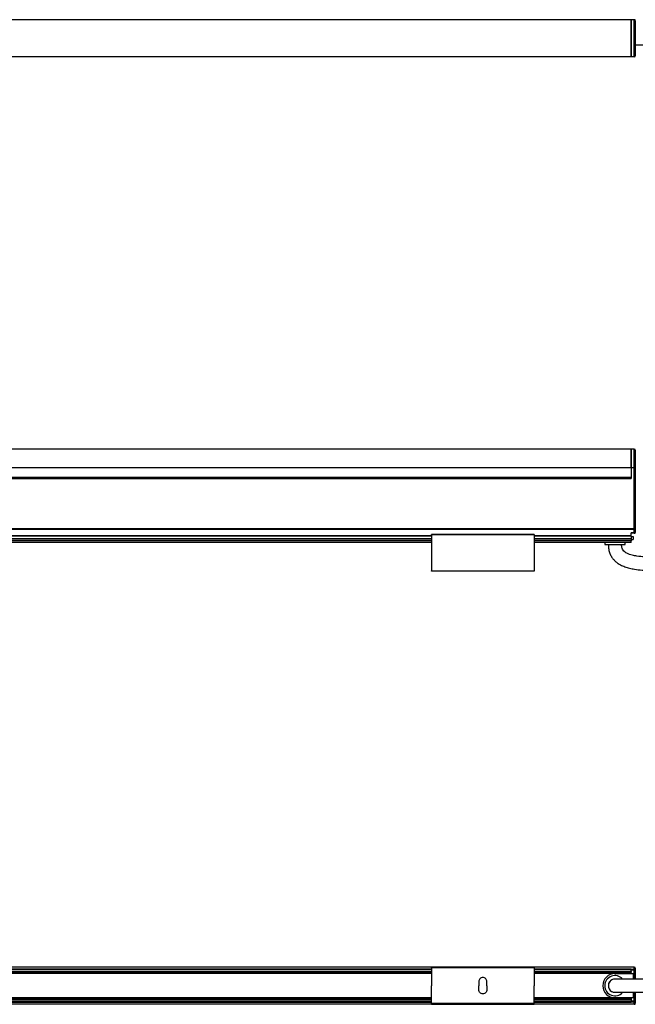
# Model space of a CAD drawing. Header units: millimetres. Extents: x -1015 to 3075, y 357 to 841.
# Tile 6 of 14: x 163 to 466, y 357 to 841. Entities that reach past the tile are written whole.
import ezdxf

# ---------------------------------------------------------------- set-up
doc = ezdxf.new("R2010")
doc.units = ezdxf.units.MM

# ---------------------------------------------------------------- blocks, each defined once
blk = doc.blocks.new('Drawing View1')
at = {"color": 7, "linetype": 'Continuous', "lineweight": 25}
for p, q in [((753.19, 12.4), (157.21, 12.4)), ((753.19, -5.9), (753.19, 12.4)), ((753.19, 12.4), (753.2, 12.4)), ((753.2, 11.9), (753.19, 11.9)), ((754.7, 12.4), (753.2, 12.4)), ((753.2, 12.4), (753.2, -5.9)), ((754.7, -5.9), (754.7, 12.4)), ((755.2, 11.9), (755.2, -5.4)), ((753.19, -5.9), (157.21, -5.9)), ((753.19, -5.4), (753.2, -5.4)), ((753.19, -5.9), (753.2, -5.9)), ((754.7, -5.9), (753.2, -5.9))]:
    blk.add_line(p, q, dxfattribs=at)
for centre, start, end in [((754.7, 11.9), 0, 90), ((754.7, -5.4), 270, 0)]:
    blk.add_arc(centre, 0.5, start, end, dxfattribs=at)
blk.add_open_spline([(755.2, 0), (755.5, 0), (757.43, 0), (761.12, 0), (766.21, 0), (771.37, 0), (776.54, 0), (784.07, 0), (793.83, 0), (803.48, 0), (810.57, 0), (815.14, 0), (819.59, 0), (824.33, 0), (829.83, 0), (835.97, 0), (842.73, 0), (850.09, 0), (858.44, 0), (867.1, 0), (875.99, 0), (885.03, 0), (894.92, 0), (901.81, 0), (905.4, 0)], degree=3, knots=[0, 0, 0, 0, 0.006232, 0.03936, 0.073259, 0.107967, 0.142198, 0.17648, 0.25832, 0.337282, 0.369509, 0.400042, 0.428555, 0.458426, 0.494831, 0.538419, 0.581116, 0.629891, 0.685296, 0.747944, 0.80269, 0.862685, 0.928316, 1, 1, 1, 1], dxfattribs=at)
blk = doc.blocks.new('Drawing View2')
at = {"color": 7, "linetype": 'Continuous', "lineweight": 25}
for p, q in [((591.24, 46.89), (-4.74, 46.89)), ((591.24, 37.74), (591.24, 46.89)), ((592.75, 46.89), (591.25, 46.89)), ((591.25, 46.89), (591.25, 37.74)), ((592.75, 37.74), (592.75, 46.89)), ((593.25, 46.39), (593.25, 37.74)), ((591.24, 37.74), (-4.74, 37.74)), ((591.24, 37.74), (591.24, 33.15)), ((592.75, 37.74), (591.25, 37.74)), ((591.25, 37.74), (591.25, 32.4)), ((592.75, 7.69), (592.75, 37.74)), ((592.75, 37.74), (593.25, 37.74)), ((593.25, 37.74), (593.25, 14.01)), ((-4.75, 32.4), (591.25, 32.4)), ((-4.74, 33.15), (591.24, 33.15)), ((-4.74, 32.9), (591.24, 32.9)), ((591.24, 32.9), (591.24, 33.15)), ((591.24, 32.9), (591.25, 32.9)), ((593.25, 11.79), (593.25, 7.69)), ((592.75, 7.69), (-6.25, 7.69)), ((592.75, 7.42), (-6.25, 7.42)), ((543.5, 4.9), (493, 4.9)), ((592.75, 5.74), (591.25, 5.74)), ((591.25, 4.32), (591.25, 5.74)), ((592.75, 5.5), (591.25, 5.5)), ((593.25, 7.69), (592.75, 7.69)), ((592.75, 7.42), (592.75, 7.69)), ((592.75, 5.74), (592.75, 7.42)), ((592.75, 5.5), (592.75, 5.74)), ((593.25, 7.69), (593.25, 6)), ((493, 4.32), (93.5, 4.32)), ((493, 4.06), (93.5, 4.06)), ((493, 2.8), (93.5, 2.8)), ((493, 2.7), (93.5, 2.7)), ((493, 1.82), (93.5, 1.82)), ((493, 1.03), (93.5, 1.03)), ((493, 0.9), (93.5, 0.9)), ((543.5, 4.7), (493, 4.7)), ((493, 4.7), (493, -12.9)), ((543.5, 4.7), (543.5, -12.9)), ((591.25, 4.32), (543.5, 4.32)), ((591.25, 4.06), (543.5, 4.06)), ((591.25, 2.8), (543.5, 2.8)), ((591.25, 2.7), (543.5, 2.7)), ((591.25, 1.82), (543.5, 1.82)), ((591.25, 1.03), (543.5, 1.03)), ((591.25, 0.9), (543.5, 0.9)), ((578.25, 0.9), (578.25, 0)), ((578.25, 0), (588.25, 0)), ((588.25, 0), (588.25, 0.9)), ((591.25, 4.06), (591.25, 4.32)), ((591.25, 4.06), (591.25, 2.8)), ((591.25, 4), (592.25, 4)), ((591.25, 2.7), (591.25, 2.8)), ((591.25, 2.7), (591.25, 1.82)), ((591.25, 2.5), (592.25, 2.5)), ((591.25, 1.03), (591.25, 1.82)), ((591.25, 1.03), (591.25, 0.9)), ((592.25, 4), (592.25, 2.5)), ((493, -12.9), (543.5, -12.9)), ((543.5, -13.1), (493, -13.1))]:
    blk.add_line(p, q, dxfattribs=at)
at = {"color": 7, "linetype": 'Continuous', "lineweight": 25, "flags": 128}
for points in [[(593.25, 7.69), (593.24, 7.63), (593.21, 7.59), (593.17, 7.54), (593.1, 7.5), (593.03, 7.47), (592.94, 7.44), (592.85, 7.43), (592.75, 7.42)], [(593.25, 6), (593.24, 5.95), (593.21, 5.9), (593.17, 5.85), (593.1, 5.82), (593.03, 5.78), (592.94, 5.76), (592.85, 5.74), (592.75, 5.74)]]:
    blk.add_lwpolyline(points, dxfattribs=at)
at = {"color": 7, "linetype": 'Continuous', "lineweight": 25}
for centre, start, end in [((592.75, 46.39), 0, 90), ((592.75, 6), 270, 0)]:
    blk.add_arc(centre, 0.5, start, end, dxfattribs=at)
for points, knots in [([(593.25, 14.01), (593.25, 13.93), (593.24, 13.84), (593.23, 13.66), (593.22, 13.56), (593.2, 13.28), (593.19, 13.09), (593.19, 12.71), (593.2, 12.52), (593.22, 12.24), (593.23, 12.14), (593.24, 11.96), (593.25, 11.87), (593.25, 11.79)], [0, 0, 0, 0, 0.125, 0.125, 0.25, 0.25, 0.5, 0.5, 0.75, 0.75, 0.875, 0.875, 1, 1, 1, 1]), ([(493, 4.7), (493, 4.72), (493, 4.77), (493, 4.83), (493, 4.87), (493, 4.9), (493, 4.9), (493, 4.9)], [0, 0, 0, 0, 0.213617, 0.427234, 0.64085, 0.854467, 1, 1, 1, 1]), ([(543.5, 4.9), (543.5, 4.9), (543.5, 4.9), (543.5, 4.87), (543.5, 4.83), (543.5, 4.77), (543.5, 4.72), (543.5, 4.7)], [0, 0, 0, 0, 0.145533, 0.35915, 0.572766, 0.786383, 1, 1, 1, 1]), ([(580, 0), (580.04, -0.8), (580.1, -2.29), (580.67, -4.33), (581.48, -5.98), (582.48, -7.37), (583.6, -8.47), (584.79, -9.35), (586.24, -10.2), (588.08, -10.99), (590.42, -11.67), (594.46, -12.46), (600.29, -12.87), (607.78, -12.86), (615.35, -12.57), (622.92, -12.15), (630.48, -11.66), (638.03, -11.15), (644.72, -10.69), (650.5, -10.31), (655.37, -9.99), (660.19, -9.69), (664.96, -9.4), (669.65, -9.14), (674.35, -8.88), (679.35, -8.63), (684.75, -8.37), (690.72, -8.12), (697.29, -7.87), (704.67, -7.62), (712.94, -7.4), (722.18, -7.21), (732.45, -7.08), (739.66, -7.06), (743.45, -7.05)], [0, 0, 0, 0, 0.014003, 0.026257, 0.036998, 0.046241, 0.056228, 0.064572, 0.072254, 0.085839, 0.099719, 0.115056, 0.158334, 0.202328, 0.247049, 0.291653, 0.335805, 0.380518, 0.425061, 0.453846, 0.482522, 0.510972, 0.539067, 0.56668, 0.593689, 0.621927, 0.654883, 0.688856, 0.727297, 0.770552, 0.819006, 0.873081, 0.933243, 1, 1, 1, 1]), ([(743.45, -0.55), (739.94, -0.56), (733.24, -0.57), (723.65, -0.69), (714.95, -0.85), (707.08, -1.05), (699.37, -1.29), (691.91, -1.56), (684.8, -1.86), (678.15, -2.18), (671.6, -2.52), (664.74, -2.9), (657.81, -3.32), (647.7, -3.97), (634.48, -4.88), (620.87, -5.8), (609.99, -6.3), (603.2, -6.4), (597.89, -6.19), (594.51, -5.85), (591.59, -5.28), (589.55, -4.62), (588.05, -3.73), (587.18, -2.89), (586.74, -1.94), (586.53, -0.95), (586.51, -0.34), (586.5, 0)], [0, 0, 0, 0, 0.065725, 0.125487, 0.179707, 0.228773, 0.273042, 0.324303, 0.36856, 0.4064, 0.449091, 0.491516, 0.535049, 0.57926, 0.681277, 0.783267, 0.834896, 0.885275, 0.910567, 0.934449, 0.948698, 0.966315, 0.974316, 0.981247, 0.988615, 0.993571, 1, 1, 1, 1])]:
    blk.add_open_spline(points, degree=3, knots=knots, dxfattribs=at)
for points in [[(493, -13.1), (493, -13.1), (493, -13.09), (493, -13.04), (493, -12.98), (493, -12.93), (493, -12.9)], [(543.5, -12.9), (543.5, -12.93), (543.5, -12.98), (543.5, -13.04), (543.5, -13.09), (543.5, -13.1), (543.5, -13.1)]]:
    blk.add_open_spline(points, degree=3, dxfattribs=at)
blk = doc.blocks.new('Drawing View4')
at = {"color": 7, "linetype": 'Continuous', "lineweight": 25}
for p, q in [((754.7, 12.4), (155.7, 12.4)), ((754.7, 12.33), (155.7, 12.33)), ((654.95, 11.35), (255.45, 11.35)), ((654.95, 11.17), (255.45, 11.17)), ((654.95, 10.32), (255.45, 10.32)), ((654.95, 9.98), (255.45, 9.98)), ((654.95, 12.25), (705.45, 12.25)), ((705.45, 12.05), (654.95, 12.05)), ((654.95, 12.05), (654.95, 3.25)), ((705.45, 12.05), (705.45, 3.25)), ((753.2, 11.35), (705.45, 11.35)), ((753.2, 11.17), (705.45, 11.17)), ((753.2, 10.32), (705.45, 10.32)), ((753.2, 9.98), (705.45, 9.98)), ((753.2, 11.35), (753.2, 11.17)), ((754.7, 11.29), (753.2, 11.29)), ((753.2, 10.32), (753.2, 11.17)), ((754.7, 10.87), (753.2, 10.87)), ((753.2, 10.32), (753.2, 9.98)), ((753.2, 9.35), (753.2, 9.98)), ((754.7, 12.33), (754.7, 12.4)), ((754.7, 11.29), (754.7, 12.33)), ((754.7, 10.87), (754.7, 11.29)), ((755.2, 10.87), (754.7, 10.87)), ((754.7, 6.5), (754.7, 10.87)), ((755.2, 11.9), (755.2, 10.87)), ((755.2, 10.87), (755.2, 6.5)), ((654.95, 9.35), (255.45, 9.35)), ((654.95, 9.25), (255.45, 9.25)), ((678.2, 5.25), (678.2, 3.25)), ((682.2, 3.25), (682.2, 5.25)), ((753.2, 9.35), (705.45, 9.35)), ((745.2, 9.25), (705.45, 9.25)), ((745.2, 9.25), (754.2, 9.25)), ((753.2, 9.25), (753.2, 9.35)), ((754.2, 9.25), (754.2, 6.5)), ((654.95, -5.55), (654.95, 3.25)), ((678.2, 1.25), (678.2, 3.25)), ((682.2, 3.25), (682.2, 1.25)), ((705.45, -5.55), (705.45, 3.25)), ((754.2, 0), (754.2, -2.75)), ((754.7, -4.37), (754.7, 0)), ((755.2, 0), (755.2, -4.37)), ((654.95, -2.75), (255.45, -2.75)), ((654.95, -2.85), (255.45, -2.85)), ((654.95, -3.48), (255.45, -3.48)), ((654.95, -3.82), (255.45, -3.82)), ((654.95, -4.67), (255.45, -4.67)), ((745.2, -2.75), (705.45, -2.75)), ((753.2, -2.85), (705.45, -2.85)), ((753.2, -3.48), (705.45, -3.48)), ((753.2, -3.82), (705.45, -3.82)), ((753.2, -4.67), (705.45, -4.67)), ((754.2, -2.75), (745.2, -2.75)), ((753.2, -2.85), (753.2, -2.75)), ((753.2, -2.85), (753.2, -3.48)), ((753.2, -3.48), (753.2, -3.82)), ((753.2, -3.82), (753.2, -4.67)), ((754.7, -4.37), (753.2, -4.37)), ((753.2, -4.67), (753.2, -4.85)), ((754.7, -4.79), (753.2, -4.79)), ((755.2, -4.37), (754.7, -4.37)), ((754.7, -4.79), (754.7, -4.37)), ((754.7, -5.83), (754.7, -4.79)), ((755.2, -4.37), (755.2, -5.4)), ((754.7, -5.83), (155.7, -5.83)), ((754.7, -5.9), (155.7, -5.9)), ((255.45, -4.85), (654.95, -4.85)), ((705.45, -5.55), (654.95, -5.55)), ((654.95, -5.75), (705.45, -5.75)), ((705.45, -4.85), (753.2, -4.85)), ((754.7, -5.9), (754.7, -5.83))]:
    blk.add_line(p, q, dxfattribs=at)
for centre, radius, start, end in [((754.7, 11.9), 0.5, 0, 90), ((754.73, 11.86), 0.468, 4.9117, 94.1864), ((754.73, 10.83), 0.468, 4.9117, 94.1864), ((745.2, 3.25), 6, 90, 270), ((745.2, 3.25), 5, 40.9466, 318.8625), ((745.2, 3.25), 3.25, 89.981, 180), ((745.2, 3.25), 3.25, 88.1803, 270), ((745.2, 3.25), 3.25, 180, 270.1933), ((754.73, -4.33), 0.468, 265.8136, 355.0883), ((754.73, -5.36), 0.468, 265.8136, 355.0883), ((754.7, -5.4), 0.5, 270, 0)]:
    blk.add_arc(centre, radius, start, end, dxfattribs=at)
for points in [[(654.95, 12.05), (654.95, 12.08), (654.95, 12.13), (654.95, 12.19), (654.95, 12.24), (654.95, 12.25), (654.95, 12.25)], [(705.45, 12.25), (705.45, 12.25), (705.45, 12.24), (705.45, 12.19), (705.45, 12.13), (705.45, 12.08), (705.45, 12.05)], [(682.2, 5.25), (682.17, 5.51), (682.11, 6.04), (681.65, 6.7), (680.99, 7.15), (680.2, 7.3), (679.41, 7.15), (678.75, 6.7), (678.29, 6.04), (678.23, 5.51), (678.2, 5.25)], [(682.2, 1.25), (682.17, 0.99), (682.11, 0.46), (681.65, -0.2), (680.99, -0.65), (680.2, -0.8), (679.41, -0.65), (678.75, -0.2), (678.29, 0.46), (678.23, 0.99), (678.2, 1.25)], [(654.95, -5.55), (654.95, -5.58), (654.95, -5.63), (654.95, -5.69), (654.95, -5.74), (654.95, -5.75), (654.95, -5.75)], [(705.45, -5.75), (705.45, -5.75), (705.45, -5.74), (705.45, -5.69), (705.45, -5.63), (705.45, -5.58), (705.45, -5.55)]]:
    blk.add_open_spline(points, degree=3, dxfattribs=at)
for points, knots in [([(905.4, 6.5), (901.82, 6.5), (894.99, 6.5), (885.21, 6.5), (876.37, 6.5), (868.39, 6.5), (860.6, 6.5), (853.1, 6.5), (845.97, 6.5), (839.3, 6.5), (832.67, 6.5), (825.67, 6.5), (818.56, 6.5), (808.21, 6.5), (794.7, 6.5), (780.81, 6.5), (769.78, 6.5), (763.64, 6.5), (759.66, 6.5), (757.75, 6.5), (755.78, 6.5), (753.53, 6.5), (750.92, 6.5), (748.64, 6.5), (747.01, 6.5), (746, 6.5), (745.31, 6.5), (745.24, 6.5), (745.2, 6.5)], [0, 0, 0, 0, 0.065058, 0.124067, 0.177464, 0.225654, 0.269006, 0.319021, 0.362, 0.39854, 0.440319, 0.482555, 0.525831, 0.569706, 0.6709, 0.771793, 0.822371, 0.871291, 0.883199, 0.894814, 0.906051, 0.919307, 0.936282, 0.954963, 0.964659, 0.974862, 0.986279, 1, 1, 1, 1]), ([(745.2, 0), (745.24, 0), (745.31, 0), (746, 0), (747.01, 0), (748.64, 0), (751.09, 0), (753.96, 0), (756.62, 0), (758.98, 0), (761.34, 0), (763.75, 0), (769.33, 0), (779.65, 0), (794.7, 0), (807.55, 0), (816.61, 0), (821.83, 0), (826.98, 0), (832.03, 0), (837.16, 0), (842.72, 0), (848.54, 0), (854.7, 0), (861.14, 0), (868.33, 0), (876.32, 0), (885.17, 0), (894.96, 0), (901.81, 0), (905.4, 0)], [0, 0, 0, 0, 0.013721, 0.025138, 0.035341, 0.045037, 0.063718, 0.083896, 0.098686, 0.112575, 0.12694, 0.141627, 0.156475, 0.228203, 0.329097, 0.430291, 0.462241, 0.493939, 0.525212, 0.555893, 0.585834, 0.618483, 0.656979, 0.691658, 0.730544, 0.773945, 0.822202, 0.875687, 0.934806, 1, 1, 1, 1])]:
    blk.add_open_spline(points, degree=3, knots=knots, dxfattribs=at)

msp = doc.modelspace()

# ---------------------------------------------------------------- block references
at = {"color": 7, "linetype": 'Continuous', "lineweight": 25}
for name, p in [('Drawing View1', (-289.24, 828.64)), ('Drawing View2', (-127.29, 582.94)), ('Drawing View4', (-289.24, 362.7))]:
    msp.add_blockref(name, p, dxfattribs=at)

doc.saveas('drawing.dxf')
